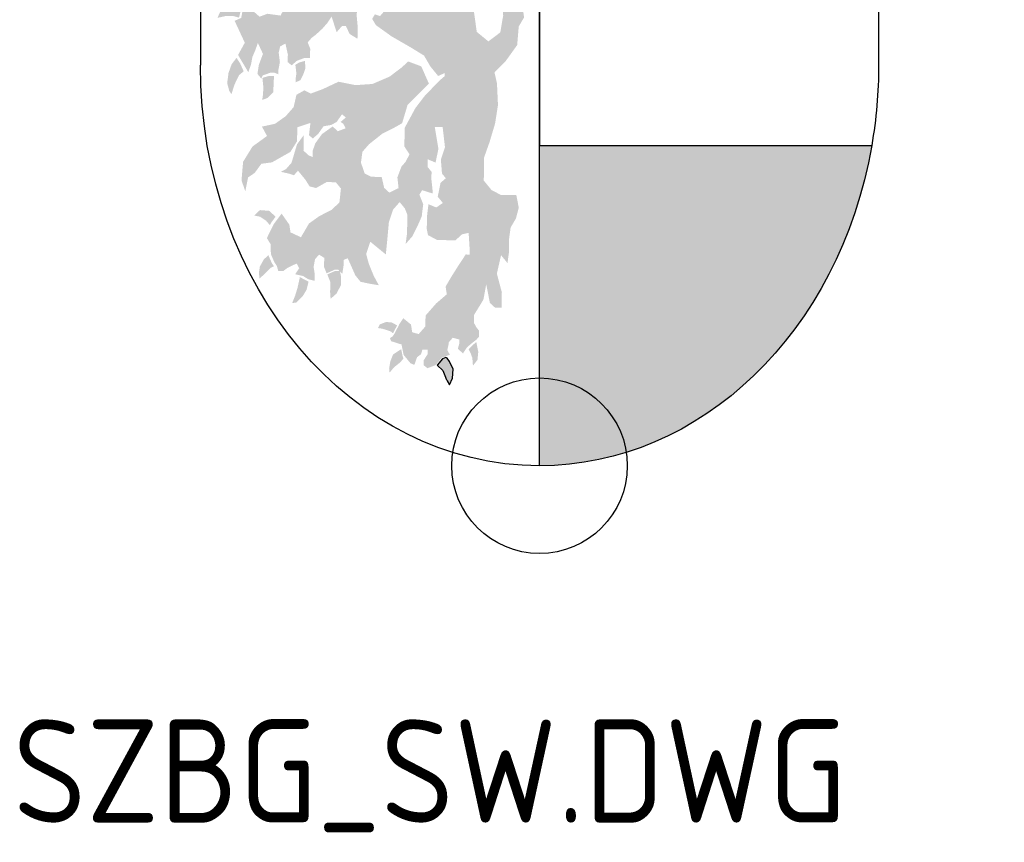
# Model space of a CAD drawing. Extents: x 0 to 182, y 0 to 263.
# Tile 4 of 249: x 63 to 82, y 104 to 120. Entities that reach past the tile are written whole.
import ezdxf

# ---------------------------------------------------------------- set-up
doc = ezdxf.new("R2010")
doc.units = 0
doc.header["$LTSCALE"] = 10
doc.linetypes.add('AUSGEZOGEN', pattern=[0])
doc.layers.get('0').update_dxf_attribs({"linetype": 'CONTINUOUS'})
for name, color, linetype in [('LIN_025', 2, 'CONTINUOUS'), ('TXT_018', 1, 'CONTINUOUS'), ('W_013', 8, 'CONTINUOUS'), ('W_ROT', 10, 'CONTINUOUS'), ('W_SCHWARZ', 1, 'CONTINUOUS')]:
    doc.layers.add(name, color=color, linetype=linetype)
doc.styles.add('ISOCP', font='isocp.shx')

# ---------------------------------------------------------------- blocks, each defined once
blk = doc.blocks.new('SZBG_SW2')
at = {"layer": 'W_013'}
for points in [[(-0.07150279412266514, 0.4944062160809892), (-0.07691277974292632, 0.5333065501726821), (-0.08843986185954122, 0.5617503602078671), (-0.094128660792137, 0.5812600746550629), (-0.1025988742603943, 0.6149301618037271), (-0.1218353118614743, 0.6258968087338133), (-0.1305843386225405, 0.6401762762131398), (-0.1347816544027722, 0.6596582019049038), (-0.1588486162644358, 0.6460337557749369), (-0.1593037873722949, 0.6143049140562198), (-0.1670400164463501, 0.5950631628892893), (-0.1672701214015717, 0.5791977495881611), (-0.1704294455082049, 0.5669190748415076), (-0.1750298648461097, 0.5581953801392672), (-0.1811721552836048, 0.5459762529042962), (-0.1829441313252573, 0.5266154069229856), (-0.177104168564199, 0.5176832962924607), (-0.1816541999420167, 0.512484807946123), (-0.1875949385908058, 0.5143665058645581), (-0.1906551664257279, 0.5091382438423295), (-0.1862831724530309, 0.5019965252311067), (-0.1685583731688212, 0.489299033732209), (-0.1463624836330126, 0.4765102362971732), (-0.131573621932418, 0.4673974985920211), (-0.1242908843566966, 0.4549104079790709), (-0.1154931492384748, 0.4441541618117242), (-0.1079853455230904, 0.4475285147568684), (-0.108035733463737, 0.4440052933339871), (-0.1140772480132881, 0.4388365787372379), (-0.1307388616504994, 0.4215360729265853), (-0.1413824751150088, 0.4076436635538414), (-0.1536435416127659, 0.3849680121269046), (-0.1539475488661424, 0.3638147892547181), (-0.1481075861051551, 0.3548806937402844), (-0.1527080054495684, 0.3461569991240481), (-0.1572613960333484, 0.3409585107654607), (-0.1619105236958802, 0.3287096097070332), (-0.1605970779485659, 0.3163396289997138), (-0.1711130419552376, 0.3112602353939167), (-0.1593323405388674, 0.3004444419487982), (-0.1534671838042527, 0.2932749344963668), (-0.1505849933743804, 0.2861629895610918), (-0.1508906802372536, 0.2650117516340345), (-0.1525602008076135, 0.2527013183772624), (-0.1449734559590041, 0.2613654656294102), (-0.1388311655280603, 0.2735865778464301), (-0.1342021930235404, 0.2840708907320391), (-0.1325091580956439, 0.2981439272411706), (-0.1368324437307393, 0.3088088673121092), (-0.1337722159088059, 0.3140391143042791), (-0.1278314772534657, 0.3121574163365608), (-0.121890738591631, 0.3102737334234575), (-0.1218386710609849, 0.3137989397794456), (-0.1231571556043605, 0.3261689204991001), (-0.1230295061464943, 0.3349819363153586), (-0.127426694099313, 0.3403610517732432), (-0.1273024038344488, 0.3491760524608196), (-0.1184022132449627, 0.3454682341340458), (-0.1151908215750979, 0.3612741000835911), (-0.1193125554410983, 0.3860418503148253), (-0.1103619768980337, 0.3858632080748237), (-0.1077082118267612, 0.3628878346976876), (-0.1123842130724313, 0.3488763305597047), (-0.1111211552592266, 0.3329811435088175), (-0.1067222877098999, 0.3276040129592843), (-0.1127638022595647, 0.3224333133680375), (-0.1159768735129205, 0.3066294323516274), (-0.110110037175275, 0.2994579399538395), (-0.1176447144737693, 0.2943189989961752), (-0.1265432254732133, 0.2980248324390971), (-0.1282362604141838, 0.2839517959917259), (-0.1284411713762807, 0.2698509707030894), (-0.1270471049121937, 0.2627687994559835), (-0.1166839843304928, 0.2572725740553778), (-0.1062436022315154, 0.2570621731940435), (-0.09579986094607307, 0.2568537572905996), (-0.08824166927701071, 0.2637553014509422), (-0.08075905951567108, 0.2653690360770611), (-0.0795463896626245, 0.2459486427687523), (-0.07962197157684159, 0.2406608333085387), (-0.08409642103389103, 0.2407501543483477), (-0.09324687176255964, 0.2268279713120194), (-0.1008823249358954, 0.2146366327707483), (-0.1070027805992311, 0.2041801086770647), (-0.1056355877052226, 0.1953373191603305), (-0.1177202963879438, 0.1849998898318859), (-0.1298553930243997, 0.171137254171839), (-0.1300334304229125, 0.1587970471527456), (-0.1376184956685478, 0.1501328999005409), (-0.145050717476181, 0.1520463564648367), (-0.1464145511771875, 0.1608891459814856), (-0.1552660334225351, 0.1681201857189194), (-0.1598395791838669, 0.1611590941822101), (-0.160672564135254, 0.1592712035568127), (-0.1651915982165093, 0.1507176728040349), (-0.1675002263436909, 0.1472051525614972), (-0.1705067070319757, 0.145502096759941), (-0.1690672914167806, 0.141947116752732), (-0.1571874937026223, 0.13818372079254), (-0.1562249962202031, 0.1332881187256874), (-0.1548439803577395, 0.1263501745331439), (-0.1470494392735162, 0.1168200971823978), (-0.1425985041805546, 0.1149661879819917), (-0.1394895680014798, 0.1237216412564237), (-0.1349630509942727, 0.1271575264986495), (-0.1333976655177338, 0.1324155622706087), (-0.1274317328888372, 0.1322964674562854), (-0.127507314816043, 0.1270086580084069), (-0.1320808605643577, 0.1200475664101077), (-0.1321564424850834, 0.1147577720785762), (-0.1277340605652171, 0.1111432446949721), (-0.1187330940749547, 0.1144898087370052), (-0.1111497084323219, 0.1231539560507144), (-0.1021470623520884, 0.1264985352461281), (-0.1050561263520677, 0.131847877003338), (-0.1034621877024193, 0.1388685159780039), (-0.1034386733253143, 0.1406311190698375), (-0.09888696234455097, 0.1458296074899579), (-0.09145306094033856, 0.1439181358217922), (-0.09153032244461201, 0.1386283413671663), (-0.09309906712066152, 0.1333703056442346), (-0.0872087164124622, 0.1279634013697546), (-0.0826318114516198, 0.1349244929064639), (-0.07658693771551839, 0.1400932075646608), (-0.07206377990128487, 0.1435290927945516), (-0.06902874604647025, 0.1469947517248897), (-0.06892797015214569, 0.1540471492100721), (-0.07186054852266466, 0.1576319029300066), (-0.0747679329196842, 0.1629792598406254), (-0.0746419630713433, 0.1717922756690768), (-0.06394628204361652, 0.1892118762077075), (-0.06071137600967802, 0.2067783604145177), (-0.05653925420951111, 0.1855358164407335), (-0.05064890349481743, 0.1801269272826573), (-0.04319148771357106, 0.179978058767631), (-0.04293786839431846, 0.1976060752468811), (-0.04860147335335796, 0.2188783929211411), (-0.04382301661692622, 0.2399422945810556), (-0.03648989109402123, 0.2309784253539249), (-0.0348220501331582, 0.2432888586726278), (-0.03459362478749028, 0.2591542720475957), (-0.03292578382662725, 0.2714627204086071), (-0.02680868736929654, 0.2819192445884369), (-0.02364768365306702, 0.2941999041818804), (-0.02642909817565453, 0.3083602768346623), (-0.03537799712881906, 0.3085389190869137), (-0.04432689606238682, 0.3087195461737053), (-0.05469169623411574, 0.314215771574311), (-0.06349279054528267, 0.3249720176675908), (-0.06311152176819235, 0.3514150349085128), (-0.05689364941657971, 0.3689219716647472), (-0.05062370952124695, 0.389954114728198), (-0.04733505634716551, 0.4110477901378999), (-0.04847214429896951, 0.4357579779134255), (-0.05127875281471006, 0.4481557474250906), (-0.03916717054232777, 0.4602557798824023), (-0.025466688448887, 0.4793784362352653), (-0.02367119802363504, 0.500501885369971), (-0.01755242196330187, 0.5109564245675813), (-0.02164728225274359, 0.53748876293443), (-0.04328722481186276, 0.5890568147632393), (-0.05640824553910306, 0.6104780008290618), (-0.05875968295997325, 0.6546065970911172), (-0.05562387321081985, 0.6651246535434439), (-0.04659939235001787, 0.6702338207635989), (-0.03628498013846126, 0.6612104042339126), (-0.03086901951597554, 0.654591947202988), (-0.02723362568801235, 0.6680821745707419), (-0.02852187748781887, 0.6822127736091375), (-0.03729609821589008, 0.6947316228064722), (-0.04783557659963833, 0.6878916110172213), (-0.04000025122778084, 0.7141817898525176), (-0.07021286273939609, 0.6883382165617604), (-0.07486367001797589, 0.6760893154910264), (-0.0752432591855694, 0.6496482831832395), (-0.06834179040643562, 0.6107181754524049), (-0.05832970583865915, 0.5805415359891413), (-0.04399601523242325, 0.5396999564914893), (-0.04139263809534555, 0.5131973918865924), (-0.04465441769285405, 0.4938683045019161), (-0.05823228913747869, 0.483560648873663)], [(-0.2368693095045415, 0.5118278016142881), (-0.2340123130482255, 0.5029532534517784), (-0.2311553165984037, 0.494080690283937), (-0.2281219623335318, 0.4975463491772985), (-0.2250902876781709, 0.5010120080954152), (-0.2206124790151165, 0.5009226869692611), (-0.2162656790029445, 0.4920183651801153), (-0.2073923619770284, 0.4865499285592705), (-0.2071874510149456, 0.5006527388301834), (-0.2084807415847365, 0.5147853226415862), (-0.2037997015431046, 0.5287968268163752), (-0.222762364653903, 0.5591521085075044), (-0.2317364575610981, 0.5575701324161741), (-0.2251877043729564, 0.5979928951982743), (-0.233884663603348, 0.6157995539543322), (-0.2337066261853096, 0.628137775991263), (-0.2950438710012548, 0.5129929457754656), (-0.3099335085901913, 0.5150552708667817), (-0.3189327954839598, 0.5117087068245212), (-0.3292472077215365, 0.5207321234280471), (-0.3290187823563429, 0.5365975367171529), (-0.3366021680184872, 0.5279314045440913), (-0.3373848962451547, 0.5236853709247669), (-0.3398404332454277, 0.5103649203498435), (-0.3473499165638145, 0.5069885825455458), (-0.3357724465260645, 0.4820719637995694), (-0.3434314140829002, 0.4681180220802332), (-0.3392136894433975, 0.4609057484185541), (-0.3317766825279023, 0.4484892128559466), (-0.3286660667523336, 0.4572426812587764), (-0.3270486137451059, 0.4660279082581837), (-0.3239648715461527, 0.4730187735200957), (-0.3208542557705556, 0.4817722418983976), (-0.3150663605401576, 0.4693129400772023), (-0.3197154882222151, 0.4570640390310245), (-0.3213614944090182, 0.4465181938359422), (-0.3169643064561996, 0.4411390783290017), (-0.3154207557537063, 0.4446345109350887), (-0.3147554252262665, 0.4450107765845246), (-0.3064197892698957, 0.4479810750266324), (-0.3019436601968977, 0.4478917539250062), (-0.2974944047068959, 0.4460398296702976), (-0.297420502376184, 0.4513276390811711), (-0.2958013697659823, 0.4601108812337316), (-0.2971400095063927, 0.4707162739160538), (-0.2955460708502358, 0.4777388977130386), (-0.2895314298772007, 0.481145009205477), (-0.2867248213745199, 0.4687452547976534), (-0.2868507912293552, 0.4599302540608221), (-0.2824250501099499, 0.4563157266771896), (-0.2763835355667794, 0.4614864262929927), (-0.2673842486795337, 0.4648310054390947), (-0.2614166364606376, 0.4647119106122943), (-0.2612671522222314, 0.4752875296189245), (-0.2641476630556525, 0.4823994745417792), (-0.2595976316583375, 0.4875979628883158), (-0.2550727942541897, 0.4910318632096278), (-0.247511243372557, 0.4979334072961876), (-0.2414462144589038, 0.5048667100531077)], [(-0.2034486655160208, 0.3454106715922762), (-0.2017808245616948, 0.3577191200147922), (-0.1941957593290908, 0.3663852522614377), (-0.179102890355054, 0.3784237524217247), (-0.1655770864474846, 0.3852062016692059), (-0.1565526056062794, 0.390315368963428), (-0.1502793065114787, 0.4113494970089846), (-0.1381710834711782, 0.4234475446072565), (-0.1260628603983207, 0.4355495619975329), (-0.134732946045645, 0.4551188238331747), (-0.1495738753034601, 0.4607063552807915), (-0.1571337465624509, 0.4538048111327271), (-0.1707099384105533, 0.4434971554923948), (-0.1902251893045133, 0.4350711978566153), (-0.209643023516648, 0.4336976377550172), (-0.2289802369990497, 0.4376118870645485), (-0.2470073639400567, 0.4291581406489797), (-0.2605079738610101, 0.4241382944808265), (-0.2679150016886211, 0.4278123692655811), (-0.2769428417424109, 0.4227032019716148), (-0.2801273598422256, 0.4086619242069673), (-0.2892274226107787, 0.3982649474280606), (-0.3012869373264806, 0.3896901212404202), (-0.3162555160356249, 0.3864646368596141), (-0.3104407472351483, 0.3757679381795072), (-0.3270250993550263, 0.3637572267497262), (-0.3377191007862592, 0.3463396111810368), (-0.3395129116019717, 0.3252161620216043), (-0.3352164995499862, 0.3127886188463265), (-0.332005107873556, 0.3285905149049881), (-0.3244704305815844, 0.3337314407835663), (-0.3168601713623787, 0.3441581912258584), (-0.3049047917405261, 0.3456826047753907), (-0.2958786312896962, 0.3507897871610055), (-0.2838443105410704, 0.357602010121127), (-0.2762088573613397, 0.3697913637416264), (-0.2759804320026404, 0.3856567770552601), (-0.2609900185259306, 0.390646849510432), (-0.2626830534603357, 0.3765738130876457), (-0.2582589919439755, 0.3729592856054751), (-0.2522174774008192, 0.3781280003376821), (-0.2461222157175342, 0.3868219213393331), (-0.2371498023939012, 0.388403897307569), (-0.2311318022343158, 0.3918100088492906), (-0.2250365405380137, 0.4005039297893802), (-0.2206141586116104, 0.3968894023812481), (-0.2266573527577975, 0.391720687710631), (-0.2236979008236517, 0.3898985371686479), (-0.2207921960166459, 0.3845511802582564), (-0.2297898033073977, 0.3812046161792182), (-0.2356835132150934, 0.386611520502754), (-0.2477430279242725, 0.3780386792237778), (-0.2553499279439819, 0.3676099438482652), (-0.2584622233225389, 0.3588564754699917), (-0.258561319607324, 0.351806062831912), (-0.2630122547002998, 0.3536579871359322), (-0.2689009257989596, 0.3590648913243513), (-0.2689059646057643, 0.3587123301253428), (-0.2689059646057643, 0.3590695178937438), (-0.2689009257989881, 0.3590648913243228), (-0.2686489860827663, 0.376692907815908), (-0.2762592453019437, 0.3662661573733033), (-0.2793967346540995, 0.3557500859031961), (-0.2825308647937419, 0.3452320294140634), (-0.2885975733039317, 0.3383007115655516), (-0.2890611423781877, 0.3377710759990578), (-0.2890611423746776, 0.3380381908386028), (-0.2946122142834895, 0.3348946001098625), (-0.2856918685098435, 0.3329533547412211), (-0.2797494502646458, 0.3310716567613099), (-0.275199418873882, 0.3362681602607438), (-0.2664000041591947, 0.3255138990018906), (-0.2620280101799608, 0.3183721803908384), (-0.2545941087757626, 0.3164607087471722), (-0.2425614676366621, 0.3232729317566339), (-0.2321160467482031, 0.3230625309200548), (-0.2262525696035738, 0.3158930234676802), (-0.2279724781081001, 0.3000573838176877), (-0.2370490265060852, 0.2914249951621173), (-0.250574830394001, 0.2846405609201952), (-0.2626326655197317, 0.276067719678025), (-0.271809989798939, 0.2603809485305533), (-0.2836662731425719, 0.2659089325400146), (-0.2850351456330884, 0.2747517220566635), (-0.2938076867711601, 0.2872725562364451), (-0.2978924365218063, 0.2819538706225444), (-0.297835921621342, 0.2819029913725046), (-0.3021972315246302, 0.2760894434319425), (-0.3033107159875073, 0.274335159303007), (-0.3106171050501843, 0.2593964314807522), (-0.3062451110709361, 0.252256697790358), (-0.3063442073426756, 0.2452043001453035), (-0.3057114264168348, 0.2403016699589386), (-0.3028165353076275, 0.2336742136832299), (-0.3016195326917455, 0.2312226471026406), (-0.2997739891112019, 0.2284007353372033), (-0.2991387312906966, 0.2274294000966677), (-0.2977245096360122, 0.2221098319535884), (-0.2917602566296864, 0.221988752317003), (-0.287233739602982, 0.2254266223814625), (-0.2767160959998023, 0.23050403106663), (-0.2738087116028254, 0.2251566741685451), (-0.2783856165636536, 0.2181955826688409), (-0.2694585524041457, 0.2162543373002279), (-0.2635446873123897, 0.2126080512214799), (-0.2561124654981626, 0.2106965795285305), (-0.2560116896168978, 0.2177469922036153), (-0.2573738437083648, 0.2265897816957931), (-0.2557597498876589, 0.2353750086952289), (-0.2512063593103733, 0.2405734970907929), (-0.2452908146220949, 0.2369272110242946), (-0.2454436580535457, 0.2263515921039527), (-0.2425614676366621, 0.2192416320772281), (-0.242026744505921, 0.2193924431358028), (-0.2420764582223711, 0.2195161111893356), (-0.2333046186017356, 0.2233908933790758), (-0.2308064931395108, 0.2233908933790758), (-0.2290686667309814, 0.2232626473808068), (-0.2280911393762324, 0.2218518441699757), (-0.2246619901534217, 0.2188823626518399), (-0.2230193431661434, 0.2294282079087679), (-0.2229420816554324, 0.2347180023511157), (-0.2184424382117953, 0.2363892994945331), (-0.209770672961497, 0.2168200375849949), (-0.2039038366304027, 0.2096505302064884), (-0.1949818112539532, 0.2077072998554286), (-0.1830734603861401, 0.2057065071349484), (-0.1888882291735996, 0.2164012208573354), (-0.1946526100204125, 0.2306231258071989), (-0.1974827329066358, 0.2412582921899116), (-0.1928067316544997, 0.255271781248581), (-0.1751104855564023, 0.2408116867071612), (-0.17336370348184, 0.2584099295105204), (-0.171595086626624, 0.2777687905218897), (-0.166919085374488, 0.2917822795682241), (-0.1593323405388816, 0.3004444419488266), (-0.1711130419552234, 0.3112602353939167), (-0.1770067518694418, 0.3166691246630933), (-0.1798100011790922, 0.3290688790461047), (-0.1916444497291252, 0.3293051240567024), (-0.1916444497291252, 0.3292587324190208), (-0.1991505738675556, 0.3329831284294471)]]:
    blk.add_hatch(color=256, dxfattribs=at).paths.add_polyline_path(points)
h = blk.add_hatch(color=256, dxfattribs=at)
h.paths.add_polyline_path([(-0.3581097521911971, 0.5242044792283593), (-0.3636958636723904, 0.517303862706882), (-0.3669968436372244, 0.5104032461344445), (-0.3573479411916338, 0.5125034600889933), (-0.3489687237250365, 0.5125034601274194), (-0.3423668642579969, 0.5107032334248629), (-0.3403355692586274, 0.5188040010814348), (-0.3391986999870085, 0.5236736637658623), (-0.3384829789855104, 0.5275562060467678), (-0.3476991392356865, 0.5302050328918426)])
h.paths.add_polyline_path([(-0.3423668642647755, 0.4449971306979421), (-0.3370346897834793, 0.4494975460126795), (-0.3410972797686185, 0.4584983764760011), (-0.3451599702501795, 0.4647990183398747), (-0.3507461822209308, 0.4575983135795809), (-0.354300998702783, 0.4476974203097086), (-0.3558245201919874, 0.4359963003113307), (-0.3535391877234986, 0.4272955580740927), (-0.3510000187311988, 0.4233951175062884), (-0.3474452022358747, 0.4344961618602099)])
h.paths.add_polyline_path([(-0.3030098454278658, 0.4335960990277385), (-0.3025020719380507, 0.4440970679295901), (-0.3085960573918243, 0.444097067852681), (-0.3139541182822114, 0.4425142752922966), (-0.3156928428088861, 0.4418678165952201), (-0.3146900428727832, 0.4317959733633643), (-0.3149439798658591, 0.4233951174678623), (-0.3159596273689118, 0.4167945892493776), (-0.3096117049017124, 0.4191947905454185), (-0.3032637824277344, 0.4257954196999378)])
h.paths.add_polyline_path([(-0.2769996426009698, 0.4472397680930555), (-0.2777324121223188, 0.4417557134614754), (-0.2779767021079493, 0.4368489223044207), (-0.2723584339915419, 0.4394466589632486), (-0.269182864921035, 0.4457966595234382), (-0.2667401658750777, 0.45272382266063), (-0.2672286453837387, 0.4613828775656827), (-0.2740632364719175, 0.4594276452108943), (-0.2781868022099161, 0.4568113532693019)])
h = blk.add_hatch(color=256, dxfattribs=at)
edge = h.paths.add_edge_path()
edge.add_ellipse((0.0001534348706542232, 0.4564480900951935), major_axis=(6.17016594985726e-15, 0.4565306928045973), ratio=0.8461820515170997, start_angle=180, end_angle=258.4122018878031)
edge.add_line((0.3785878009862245, 0.3647450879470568), (0.0001534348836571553, 0.3647450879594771))
edge.add_line((0.0001534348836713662, 0.3647450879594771), (0.0001534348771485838, -8.260270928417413e-05))
h = blk.add_hatch(color=256, dxfattribs=at)
h.paths.add_polyline_path([(-0.3080355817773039, 0.2904867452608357), (-0.3185631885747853, 0.2913159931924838), (-0.3248797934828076, 0.2850962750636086), (-0.3185631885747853, 0.283852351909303), (-0.3115448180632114, 0.2792912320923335), (-0.3071950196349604, 0.2741514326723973), (-0.3063792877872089, 0.2758192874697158), (-0.3059791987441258, 0.2766373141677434), (-0.3006663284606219, 0.2838523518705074)])
h.paths.add_polyline_path([(-0.3066078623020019, 0.2254176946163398), (-0.3026502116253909, 0.2273866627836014), (-0.3045961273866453, 0.2303620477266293), (-0.3058582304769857, 0.2329469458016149), (-0.3089105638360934, 0.2399348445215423), (-0.3141044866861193, 0.2351614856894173), (-0.3186024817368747, 0.2269678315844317), (-0.3197269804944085, 0.2196600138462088), (-0.3189772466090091, 0.2132379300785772), (-0.3126052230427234, 0.2192171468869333)])
h.paths.add_polyline_path([(-0.265376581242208, 0.2006152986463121), (-0.2631275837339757, 0.2099162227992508), (-0.2678129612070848, 0.2121307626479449), (-0.2730605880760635, 0.2150096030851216), (-0.2734354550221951, 0.2130164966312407), (-0.275684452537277, 0.2028298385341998), (-0.2783082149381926, 0.1941933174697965), (-0.2816817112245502, 0.1855567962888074), (-0.2773712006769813, 0.1857782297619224), (-0.2693123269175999, 0.1939718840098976)])
h.paths.add_polyline_path([(-0.2262069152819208, 0.2059301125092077), (-0.2262069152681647, 0.2156739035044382), (-0.2270688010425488, 0.2204816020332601), (-0.2280994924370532, 0.2219691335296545), (-0.2299318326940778, 0.2221043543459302), (-0.2325658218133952, 0.2221043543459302), (-0.2418147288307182, 0.2180188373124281), (-0.2417623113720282, 0.2178884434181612), (-0.238201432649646, 0.2090303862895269), (-0.2385762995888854, 0.1979578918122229), (-0.2380140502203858, 0.1902072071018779), (-0.2312670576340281, 0.1961863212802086)])
h = blk.add_hatch(color=256, dxfattribs=at)
h.paths.add_polyline_path([(-0.1746787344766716, 0.1638154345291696), (-0.1818501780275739, 0.161167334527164), (-0.1840912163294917, 0.1569304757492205), (-0.1789367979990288, 0.1561360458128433), (-0.1697483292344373, 0.1532231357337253), (-0.1669439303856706, 0.1510140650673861), (-0.1622372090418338, 0.159922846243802), (-0.1684036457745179, 0.1632858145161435)])
h.paths.add_polyline_path([(-0.1699724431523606, 0.1190631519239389), (-0.1713171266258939, 0.1111189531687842), (-0.1708688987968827, 0.1060876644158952), (-0.1654902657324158, 0.1124430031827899), (-0.1587670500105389, 0.1177391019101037), (-0.15495721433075, 0.1222408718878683), (-0.1561665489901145, 0.1256345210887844), (-0.1576049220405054, 0.1328606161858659), (-0.1668349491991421, 0.1267425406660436)])
h.paths.add_polyline_path([(-0.06979624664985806, 0.1296554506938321), (-0.07114093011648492, 0.1365404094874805), (-0.07203728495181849, 0.1410420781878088), (-0.07651946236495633, 0.1370700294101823), (-0.08077752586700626, 0.1328330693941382), (-0.07831237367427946, 0.1278017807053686), (-0.07651946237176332, 0.1227704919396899), (-0.07584712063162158, 0.1140318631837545), (-0.07069270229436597, 0.1206520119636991)])
h = blk.add_hatch(color=256, dxfattribs=at)
edge = h.paths.add_edge_path()
edge.add_line((-0.1167057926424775, 0.1145065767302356), (-0.1102009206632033, 0.1083597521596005))
edge.add_line((-0.1102009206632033, 0.1083597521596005), (-0.1071275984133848, 0.1009108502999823))
edge.add_arc((-0.06651598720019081, 0.1176666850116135), 0.04393245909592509, 202.4204215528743, 208.3107832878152)
edge.add_line((-0.1051936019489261, 0.0968315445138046), (-0.1026568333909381, 0.09202180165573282))
edge.add_line((-0.1026568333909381, 0.09202180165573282), (-0.09905846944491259, 0.0997063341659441))
edge.add_line((-0.09905846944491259, 0.0997063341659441), (-0.09853720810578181, 0.1100078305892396))
edge.add_line((-0.09853720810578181, 0.1100078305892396), (-0.1023862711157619, 0.1187117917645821))
edge.add_line((-0.1023862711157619, 0.1187117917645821), (-0.1050671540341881, 0.1225163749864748))
edge.add_line((-0.1050671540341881, 0.1225163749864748), (-0.1066198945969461, 0.1234158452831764))
edge.add_line((-0.1066198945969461, 0.1234158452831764), (-0.1103939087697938, 0.1216886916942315))
edge.add_line((-0.1103939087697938, 0.1216886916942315), (-0.1167057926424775, 0.1145065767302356))
at = {"layer": 'W_ROT', "flags": 128}
blk.add_lwpolyline([(-0.1167057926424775, 0.1145065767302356), (-0.1102009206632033, 0.1083597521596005), (-0.1071275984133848, 0.1009108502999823, 0.02570721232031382), (-0.1051936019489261, 0.0968315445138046), (-0.1026568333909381, 0.09202180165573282), (-0.09905846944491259, 0.0997063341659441), (-0.09853720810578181, 0.1100078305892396), (-0.1023862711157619, 0.1187117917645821), (-0.1050671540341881, 0.1225163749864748), (-0.1066198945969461, 0.1234158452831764), (-0.1103939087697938, 0.1216886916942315)], format="xyb", close=True, dxfattribs=at)
at = {"layer": 'W_SCHWARZ'}
for p, q in [((-0.3863075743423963, 0.9999994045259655), (-0.3863075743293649, 0.4565300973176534)), ((1.303135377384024e-11, 0.364827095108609), (-6.508571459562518e-12, 0.6824132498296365)), ((1.303135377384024e-11, 0.3648270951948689), (0.3784343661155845, 0.3648270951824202)), ((6.52278231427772e-12, 0), (1.303135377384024e-11, 0.3648270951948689))]:
    blk.add_line(p, q, dxfattribs=at)
at = {"layer": 'W_SCHWARZ', "linetype": 'AUSGEZOGEN'}
for p, q in [((-6.508571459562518e-12, 0.6824132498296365), (1.303135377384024e-11, 0.364827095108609)), ((0.3863075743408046, 0.6824132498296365), (0.3863075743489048, 0.4565300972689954))]:
    blk.add_line(p, q, dxfattribs=at)
at = {"layer": 'W_SCHWARZ', "extrusion": (0, 0, -1)}
for centre, major_axis, ratio, start_param, end_param in [((9.109157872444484e-12, 0.4565300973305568), (-4.198942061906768e-15, 0.4565300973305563), 0.8461820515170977, 3.141592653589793, 4.712388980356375), ((0, 0.4565300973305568), (6.170165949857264e-15, 0.4565306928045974), 0.8461820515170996, 1.773041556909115, 3.141592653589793)]:
    blk.add_ellipse(centre, major_axis=major_axis, ratio=ratio, start_param=start_param, end_param=end_param, dxfattribs=at)
at = {"layer": 'W_SCHWARZ', "linetype": 'AUSGEZOGEN', "extrusion": (0, 0, -1)}
for start_param, end_param in [(3.141592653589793, 4.712388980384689), (1.570796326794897, 1.773041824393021)]:
    blk.add_ellipse((0, 0.4565300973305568), major_axis=(-5.597025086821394e-15, 0.4565300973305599), ratio=0.846182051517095, start_param=start_param, end_param=end_param, dxfattribs=at)

msp = doc.modelspace()

# ---------------------------------------------------------------- linework, layer by layer
at = {"layer": 'LIN_025'}
msp.add_circle((72.58971067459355, 111.1054759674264), 1.7, dxfattribs=at)

# ---------------------------------------------------------------- block references
at = {"xscale": 17, "yscale": 17, "zscale": 17}
msp.add_blockref('SZBG_SW2', (72.58971067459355, 111.1054759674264), dxfattribs=at)

# ---------------------------------------------------------------- texts
at = {"layer": 'TXT_018', "style": 'ISOCP'}
msp.add_text('SZBG_SW.DWG', height=2, dxfattribs=at).set_placement((62.39086470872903, 104.1927009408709))

doc.saveas('drawing.dxf')
